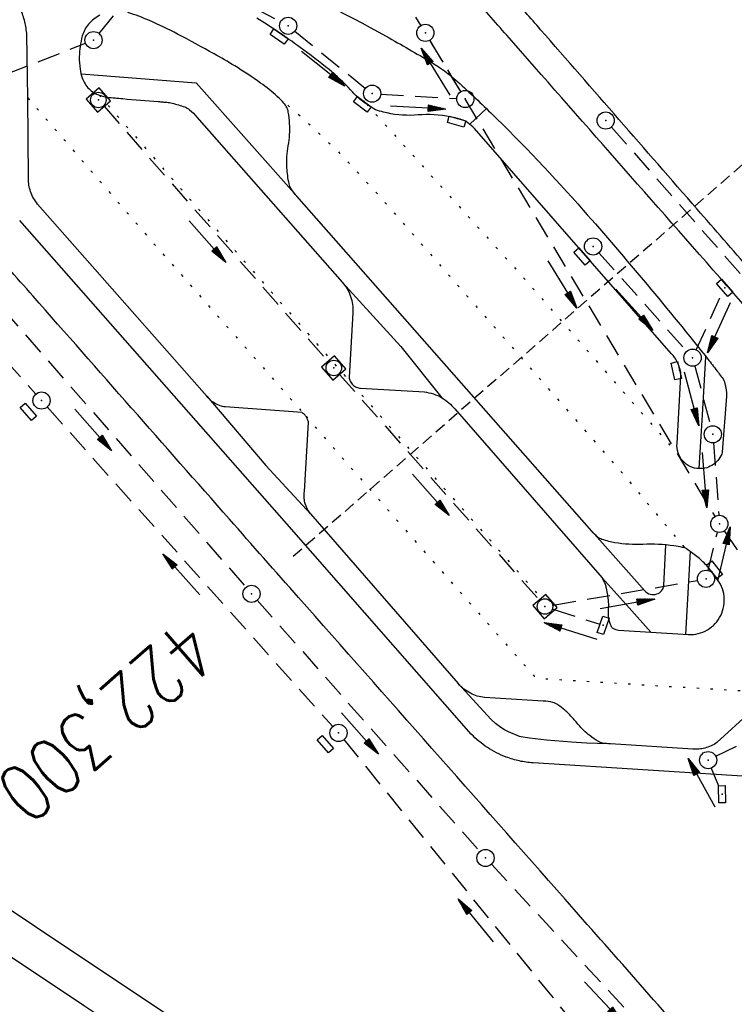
# Model space of a CAD drawing. Extents: x 450316 to 454644, y 428795 to 436505.
# Tile 184 of 256: x 451644 to 451707, y 434429 to 434515. Entities that reach past the tile are written whole.
import ezdxf

# ---------------------------------------------------------------- set-up
doc = ezdxf.new("R2010")
doc.units = 0
doc.header["$LTSCALE"] = 2
doc.header["$MEASUREMENT"] = 0
for name, pattern in [('ACHSE', [5.5, 4, -0.5, 0.5, -0.5]), ('AUSGEZOGEN', [0]), ('GESTRICH-X2', [1.5, 1, -0.5]), ('GESTRICHELT', [0.75, 0.5, -0.25]), ('PUNKTX2_STR', [0.6, 0.1, -0.5])]:
    doc.linetypes.add(name, pattern=pattern)
doc.layers.get('0').update_dxf_attribs({"linetype": 'CONTINUOUS'})
for name, color, linetype in [('ACHSETOP', 1, 'ACHSE'), ('FBR', 8, 'CONTINUOUS'), ('HEKTOM', 1, 'GESTRICHELT'), ('KANAL', 7, 'GESTRICH-X2'), ('NUTZUNG', 8, 'PUNKTX2_STR'), ('PFEIL', 7, 'CONTINUOUS'), ('SCHMUTZWASSER', 30, 'GESTRICH-X2'), ('SCHRIFT', 7, 'AUSGEZOGEN'), ('SCHSYMBOL', 7, 'CONTINUOUS')]:
    doc.layers.add(name, color=color, linetype=linetype)
doc.styles.add('ROMANS', font='romans.shx', dxfattribs={"width": 0.8})

# ---------------------------------------------------------------- blocks, each defined once
blk = doc.blocks.new('GST')
at = {"color": 0}
blk.add_circle((0, 0), 0.75, dxfattribs=at)
blk.add_point((0, 0), dxfattribs=at)
blk = doc.blocks.new('10')
blk.add_blockref('GST', (0, 0))
blk = doc.blocks.new('PFEIL2')
at = {"color": 0}
for p, q in [((0.88, 0.002), (-2.401, -0.012)), ((0.881, -0.271), (0.879, 0.276)), ((0.879, 0.276), (2.429, 0.009)), ((0.911, 0.27), (0.879, 0.265)), ((0.965, 0.261), (0.879, 0.246)), ((1.019, 0.252), (0.879, 0.228)), ((1.073, 0.242), (0.879, 0.209)), ((1.127, 0.233), (0.879, 0.191)), ((1.181, 0.224), (0.879, 0.172)), ((1.235, 0.214), (0.879, 0.154)), ((1.289, 0.205), (0.879, 0.135)), ((1.343, 0.196), (0.879, 0.117)), ((1.397, 0.187), (0.879, 0.098)), ((1.451, 0.177), (0.879, 0.08)), ((1.505, 0.168), (0.879, 0.061)), ((1.559, 0.159), (0.88, 0.043)), ((1.613, 0.149), (0.88, 0.024)), ((1.668, 0.14), (0.88, 0.006)), ((1.722, 0.131), (0.88, -0.013)), ((1.776, 0.121), (0.88, -0.031)), ((1.83, 0.112), (0.88, -0.05)), ((1.884, 0.103), (0.88, -0.068)), ((1.938, 0.094), (0.88, -0.087)), ((1.992, 0.084), (0.88, -0.105)), ((2.046, 0.075), (0.88, -0.124)), ((2.1, 0.066), (0.88, -0.142)), ((2.154, 0.056), (0.88, -0.161)), ((2.208, 0.047), (0.88, -0.179)), ((2.262, 0.038), (0.881, -0.198)), ((2.316, 0.029), (0.881, -0.216)), ((2.37, 0.019), (0.881, -0.235)), ((2.424, 0.01), (0.881, -0.253)), ((2.429, 0.009), (0.881, -0.271))]:
    blk.add_line(p, q, dxfattribs=at)
blk = doc.blocks.new('17')
blk.add_lwpolyline([(-0.755, -1.218), (0.748, -1.218), (0.748, -1.801), (-0.755, -1.801)], close=True)
blk.add_blockref('GST', (0, 0))
blk = doc.blocks.new('20')
blk.add_lwpolyline([(-0.754, -0.751), (0.754, -0.751), (0.754, 0.75), (-0.754, 0.75)], close=True)
blk.add_circle((0, 0), 0.676)
blk.add_point((0, 0))
blk = doc.blocks.new('30')
at = {"color": 0}
for p, q in [((-0.75, -0.29), (-0.75, 0.293)), ((-0.75, 0.293), (0.753, 0.293)), ((0.753, 0.293), (0.753, -0.29)), ((0.753, -0.29), (-0.75, -0.29))]:
    blk.add_line(p, q, dxfattribs=at)
blk.add_point((0, 0), dxfattribs=at)
blk = doc.blocks.new('30S')
at = {"color": 0}
for p, q in [((-0.751, -0.583), (-0.751, 0)), ((-0.751, 0), (0.751, 0)), ((0.751, 0), (0.751, -0.583)), ((0.751, -0.583), (-0.751, -0.583))]:
    blk.add_line(p, q, dxfattribs=at)
blk.add_point((0, 0), dxfattribs=at)

msp = doc.modelspace()

# ---------------------------------------------------------------- linework, layer by layer
at = {"layer": 'ACHSETOP', "flags": 128}
msp.add_lwpolyline([(451271.766, 435019.042, -0.000001), (451272.365, 435018.353, -0.000032), (451272.387, 435018.328), (451288.791, 434999.463, -0.000002), (451296.993, 434990.03, 0.000007), (451305.195, 434980.597, 0.000007), (451313.397, 434971.165, -0.000007), (451321.599, 434961.732, -0.000007), (451329.801, 434952.299, 0.000007), (451338.003, 434942.866, 0.000007), (451346.205, 434933.433, -0.000007), (451354.407, 434924.001, -0.000007), (451362.609, 434914.568, 0.000011), (451370.811, 434905.135, 0.000001), (451379.013, 434895.702, 0.000001), (451387.215, 434886.27), (451403.62, 434867.404), (451420.024, 434848.539), (451436.428, 434829.674, -0.000013), (451444.63, 434820.241, 0.000007), (451452.832, 434810.808, 0.000007), (451461.034, 434801.376, -0.000007), (451469.236, 434791.943, -0.000007), (451477.438, 434782.51, 0.000007), (451485.64, 434773.077, 0.000007), (451493.842, 434763.645, -0.000007), (451502.044, 434754.212, -0.000007), (451510.246, 434744.779, 0.000007), (451518.448, 434735.346, 0.000007), (451526.65, 434725.914, -0.000007), (451534.852, 434716.481, -0.000007), (451543.054, 434707.048, 0.000011), (451551.256, 434697.615, 0.000001), (451559.458, 434688.182, 0.000001), (451567.66, 434678.75), (451584.065, 434659.884, -0.000001), (451592.267, 434650.452, -0.000001), (451600.469, 434641.019, -0.000011), (451608.671, 434631.586, 0.000013), (451616.873, 434622.153), (451633.277, 434603.288), (451649.681, 434584.423, -0.000013), (451657.883, 434574.99, 0.000007), (451666.085, 434565.557, 0.000007), (451674.287, 434556.124, -0.000007), (451682.489, 434546.692, -0.000007), (451690.691, 434537.259, 0.000006), (451698.893, 434527.826), (451715.297, 434508.961, -0.000015), (451721.01, 434502.39, 0.000008), (451726.723, 434495.82, 0.000958), (451727.518, 434494.909, 0.000181), (451731.723, 434490.114, 0.003894), (451738.179, 434482.871, 0.00247), (451748.503, 434471.583, 0.003793), (451756.233, 434463.34, 0.003129), (451765.742, 434453.478, 0.00313), (451774.532, 434444.586, 0.003132), (451783.429, 434435.81, 0.003134), (451792.435, 434427.146, 0.003132), (451801.553, 434418.591, 0.003131), (451810.774, 434410.155, 0.00313), (451820.102, 434401.832, 0.003133), (451829.541, 434393.621, 0.003138), (451839.066, 434385.542, 0.003131), (451848.69, 434377.585, 0.003125), (451858.432, 434369.733, 0.003124), (451868.271, 434362.004, 0.00313), (451878.187, 434354.413, 0.003138), (451888.199, 434346.945, 0.003133), (451898.32, 434339.593, 0.003131), (451908.525, 434332.373, 0.003131), (451918.818, 434325.282, 0.003132), (451929.206, 434318.316, 0.003136), (451939.668, 434311.489, 0.00313), (451950.209, 434304.797, 0.003123), (451960.857, 434298.223, 0.003128), (451971.589, 434291.781, 0.003137), (451982.371, 434285.491, 0.003139), (451993.235, 434279.335, 0.003133), (452004.198, 434273.303, 0.003123), (452015.227, 434267.413, 0.003125), (452026.323, 434261.665, 0.003132), (452037.503, 434256.05, 0.003138), (452048.733, 434250.584, 0.003134), (452060.02, 434245.265, 0.003122), (452071.413, 434240.069, 0.003127), (452083.62, 434234.685, 0.003578), (452094.349, 434230.124, 0.002702), (452108.409, 434224.354, 0.004189), (452117.528, 434220.758, 0.00053), (452126.341, 434217.378, 0.001569), (452129.323, 434216.249, 0.000008), (452135.115, 434214.077, -0.000025), (452140.907, 434211.904), (452164.314, 434203.123, 0.000006), (452176.018, 434198.733, -0.000007), (452187.722, 434194.343), (452211.129, 434185.563), (452234.536, 434176.783, -0.000012), (452246.24, 434172.393, 0.000007), (452257.944, 434168.002, 0.000002), (452265.746, 434165.075, 0.000001), (452281.351, 434159.222, 0.000005), (452293.055, 434154.832, -0.000007), (452304.759, 434150.442, -0.000019), (452316.463, 434146.052, 0.000015), (452328.166, 434141.661, 0.000002), (452338.097, 434137.936, 0.000001), (452351.573, 434132.881, 0.000004), (452363.277, 434128.491, -0.000006), (452374.981, 434124.101, -0.00002), (452386.684, 434119.71, 0.00002), (452398.388, 434115.32, 0.000006), (452410.092, 434110.93, -0.000004), (452421.796, 434106.54, -0.000001), (452435.272, 434101.485, -0.000002), (452445.203, 434097.76, -0.000015), (452456.906, 434093.369, 0.000019), (452468.61, 434088.979, 0.000007), (452480.314, 434084.589, -0.000006), (452492.018, 434080.199, -0.000002), (452503.721, 434075.809, 0.000002), (452515.425, 434071.419, 0.000006), (452527.129, 434067.029, -0.000007), (452538.833, 434062.639, -0.000019), (452550.536, 434058.248, 0.000015), (452562.24, 434053.858, 0.000002), (452572.171, 434050.133, 0.000001), (452585.647, 434045.078, 0.000004), (452597.351, 434040.688, -0.000006), (452609.055, 434036.298, -0.00002), (452620.758, 434031.907, 0.00002), (452632.462, 434027.517, 0.000006), (452644.166, 434023.127, -0.000004), (452655.87, 434018.737, -0.000001), (452669.346, 434013.682, -0.000002), (452679.277, 434009.957, -0.000015), (452690.981, 434005.567, 0.000014), (452702.684, 434001.176, 0.000011), (452714.388, 433996.786, -0.000001), (452726.092, 433992.396, -0.000007), (452735.031, 433989.043, -0.000005), (452748.181, 433984.11, -0.000156), (452748.221, 433984.095, -0.000005), (452749.498, 433983.615, -0.004183), (452758.692, 433980.071, -0.002721), (452772.748, 433974.429, -0.005081), (452782.771, 433970.223, -0.003908), (452795.7, 433964.522, -0.003912), (452807.05, 433959.304, -0.003907), (452818.331, 433953.902, -0.003903), (452829.522, 433948.327, -0.003904), (452840.62, 433942.58, -0.003907), (452851.631, 433936.658, -0.003909), (452862.543, 433930.568, -0.003906), (452873.352, 433924.312, -0.003899), (452884.081, 433917.876, -0.003907), (452894.713, 433911.271, -0.003917), (452905.212, 433904.518, -0.003914), (452915.606, 433897.601, -0.003904), (452925.914, 433890.505, -0.003895), (452936.108, 433883.251, -0.003902), (452946.169, 433875.853, -0.003909), (452956.117, 433868.296, -0.003904), (452965.957, 433860.575, -0.003908), (452975.671, 433852.704, -0.00391), (452985.257, 433844.687, -0.003909), (452994.717, 433836.52, -0.003908), (453004.051, 433828.203, -0.003902), (453013.251, 433819.744, -0.003901), (453022.321, 433811.14, -0.003907), (453031.261, 433802.39, -0.003913), (453040.05, 433793.514, -0.003909), (453048.995, 433784.194, -0.00418), (453057.218, 433775.343, -0.003621), (453064.799, 433766.924, -0.003001), (453073.811, 433756.645, -0.003775), (453082.931, 433745.954, -0.004894), (453089.822, 433737.587, -0.004962), (453096.584, 433729.038, -0.003805), (453105.204, 433717.738, -0.003005), (453113.364, 433706.734, -0.003643), (453119.973, 433697.569, -0.004174), (453127.227, 433687.17, -0.004295), (453134.105, 433676.947, -0.003507), (453140.018, 433667.855, -0.002688), (453147.586, 433655.895, -0.003695), (453155.363, 433643.251, -0.00538), (453160.547, 433634.47, -0.005332), (453165.53, 433625.601, -0.003667), (453172.541, 433612.577, -0.002679), (453179.095, 433600.023, -0.003501), (453183.992, 433590.355, -0.004313), (453189.196, 433579.668, -0.003909), (453194.743, 433567.786, -0.003909), (453199.853, 433556.378, -0.003909), (453204.783, 433544.892, -0.003903), (453209.809, 433532.66, -0.004384), (453214.103, 433521.695, -0.003423), (453219.661, 433506.825, -0.005955), (453222.694, 433498.219, -0.000145), (453225.568, 433489.736, -0.000252), (453227.219, 433484.852, -0.000085), (453230.064, 433476.416, -0.000405), (453230.656, 433474.653, -0.003646), (453233.571, 433465.744, 0.00217), (453238.424, 433450.758, 0.000006), (453242.327, 433438.883, -0.000007), (453246.23, 433427.008, -0.000012), (453250.132, 433415.133, 0.000009), (453254.035, 433403.258, 0.003001), (453258.01, 433391.404, -0.003002), (453261.985, 433379.55, -0.003008), (453265.815, 433367.653, 0.003009), (453269.646, 433355.757, 0.00001), (453273.549, 433343.882, -0.000019), (453277.452, 433332.007), (453285.257, 433308.257, 0.000005), (453289.16, 433296.382, -0.000004), (453293.063, 433284.507, -0.000001), (453297.412, 433271.275, -0.000001), (453300.869, 433260.756, -0.00001), (453304.771, 433248.881, 0.000008), (453308.674, 433237.006, 0.000011), (453312.577, 433225.131, -0.000004), (453316.48, 433213.256, -0.000007), (453317.957, 433208.761, -0.000002), (453324.285, 433189.506, -0.00006), (453324.748, 433188.095, 0.000004), (453325.212, 433186.684, 0.001409), (453327.806, 433178.862, 0.000842), (453332.205, 433165.794, 0.002106), (453335.59, 433155.932, 0.001506), (453340.42, 433142.182, 0.001603), (453344.587, 433130.552, 0.001566), (453348.928, 433118.674, 0.00157), (453353.282, 433106.987, 0.001563), (453357.73, 433095.275, 0.001555), (453362.245, 433083.606, 0.001558), (453366.823, 433071.988, 0.001562), (453371.477, 433060.391, 0.001561), (453376.206, 433048.816, 0.001565), (453381.007, 433037.273, 0.001565), (453385.878, 433025.763, 0.001563), (453390.82, 433014.287, 0.001561), (453395.838, 433002.832, 0.001559), (453400.927, 432991.41, 0.00156), (453406.083, 432980.028, 0.001563), (453411.315, 432968.669, 0.001565), (453416.612, 432957.354, 0.001562), (453421.976, 432946.082, 0.001558), (453427.424, 432934.813, 0.001559), (453432.943, 432923.577, 0.001564), (453438.516, 432912.409, 0.001566), (453444.163, 432901.268, 0.001564), (453449.888, 432890.145, 0.001558), (453455.356, 432879.682, 0.001394), (453461.537, 432868.025, 0.001724), (453468.567, 432854.963, 0.002516), (453473.461, 432846.052, 0.001346), (453478.156, 432837.657, 0.000835), (453485.787, 432824.152, 0.000825), (453493.393, 432810.794, 0.001335), (453498.128, 432802.562, 0.002522), (453503.255, 432793.804, 0.001723), (453510.868, 432781.051, 0.001395), (453517.698, 432769.769, 0.001557), (453523.875, 432759.701, 0.001564), (453531.451, 432747.524, 0.002105), (453537.147, 432738.516, 0.001027), (453545.205, 432725.948, 0.001523), (453550.684, 432717.498, 0.000001), (453550.839, 432717.261, 0.000124), (453550.84, 432717.259, 0.000024), (453557.597, 432706.912, -0.000007), (453564.355, 432696.566, -0.000001), (453571.19, 432686.101, 0.000005), (453578.025, 432675.635, 0.000012), (453584.861, 432665.17, -0.000012), (453591.696, 432654.704, -0.000004), (453598.531, 432644.238, 0.000004), (453605.366, 432633.773, 0.000001), (453612.202, 432623.307, -0.000001), (453619.037, 432612.841, -0.000004), (453625.872, 432602.376, 0.000003), (453632.707, 432591.91), (453646.378, 432570.979, -0.000014), (453650.935, 432564.001, -0.000007), (453660.048, 432550.047, -0.002465), (453666.815, 432539.572, 0.002471), (453673.568, 432529.119, 0.002497), (453680.467, 432518.67, -0.002488), (453687.389, 432508.185, -0.000003), (453694.224, 432497.72, 0.000006), (453701.059, 432487.254), (453714.73, 432466.322, -0.000006), (453721.565, 432455.856, 0.000006), (453728.4, 432445.391, 0.000183), (453728.474, 432445.277, -0.000027), (453728.969, 432444.521, -0.003905), (453733.992, 432436.709, -0.002472), (453741.768, 432424.267, -0.005163), (453747.303, 432415.103, -0.003867), (453754.471, 432402.736, -0.003958), (453760.534, 432391.888, -0.003913), (453766.494, 432380.818, -0.003903), (453772.248, 432369.72, -0.003904), (453777.826, 432358.535, -0.003901), (453783.485, 432346.731, -0.004288), (453788.457, 432335.909, -0.003523), (453794.251, 432322.76, -0.004762), (453798.376, 432312.962, -0.001651), (453802.105, 432303.777, -0.002689), (453804.345, 432298.119, -0.001542), (453805.535, 432295.038, -0.000893), (453807.562, 432289.711, -0.005639), (453811.068, 432280.125, -0.003891), (453815.882, 432266.138, -0.00573), (453819.492, 432254.955, -0.005082), (453823.289, 432242.262, -0.004537), (453827.3, 432227.849, -0.006762), (453829.772, 432218.119, -0.001828), (453832.339, 432207.234, -0.002855), (453833.917, 432200.252, -0.000688), (453834.588, 432197.184, -0.000614), (453835.33, 432193.746, -0.005087), (453837.353, 432183.825, -0.003463), (453840.076, 432169.201, -0.004355), (453841.882, 432158.581, -0.003298), (453844.052, 432144.521, -0.003873), (453845.959, 432130.87, -0.004703), (453847.336, 432119.601, -0.004431), (453848.679, 432106.664, -0.004859), (453849.683, 432094.847, -0.001971), (453850.759, 432079.747, -0.003754), (453851.233, 432071.814, -0.000235), (453851.272, 432071.058, -0.000154), (453851.331, 432069.903, -0.005004), (453851.76, 432059.357, -0.003657), (453852.096, 432044.916, -0.006284), (453852.131, 432034.652, -0.00442), (453851.869, 432020.065, -0.004496), (453851.355, 432005.74, -0.005961), (453850.742, 431994.946, -0.004032), (453849.635, 431980.541, -0.005521), (453848.625, 431970.038, -0.000545), (453848.175, 431965.885, -0.00099), (453847.92, 431963.599, -0.002817), (453847.082, 431956.57, -0.001743), (453845.624, 431945.22, -0.004295), (453844.128, 431934.589, -0.003233), (453841.927, 431920.496, -0.003719), (453839.898, 431908.592, -0.003474), (453837.544, 431895.884, -0.003471), (453834.928, 431882.783, -0.003984), (453832.479, 431871.403, -0.002961), (453829.251, 431857.357, -0.00403), (453826.736, 431847.072, -0.001132), (453824.957, 431840.111, -0.001603), (453823.675, 431835.205, -0.002375), (453822.368, 431830.363, -0.001541), (453820.296, 431822.917, -0.005811), (453817.744, 431814.242, -0.003321), (453813.002, 431799.15, -0.004369), (453808.955, 431786.926, -0.004589), (453804.893, 431775.36, -0.004977), (453800.134, 431762.595, -0.00596), (453795.928, 431752.024, -0.002426), (453790.614, 431739.296, -0.004094), (453787.367, 431731.794, -0.000338), (453786.71, 431730.312, -0.000388), (453786.136, 431729.023, -0.004625), (453782.634, 431721.365, -0.002368), (453775.588, 431706.507, -0.004069), (453770.201, 431695.516, -0.003863), (453764.344, 431684.031, -0.004659), (453758.242, 431672.552, -0.005048), (453752.404, 431662.068, -0.002758), (453744.856, 431648.996, -0.004203), (453739.784, 431640.488, -0.000453), (453738.552, 431638.464, -0.00049), (453737.409, 431636.595, -0.004121), (453733.364, 431630.114, -0.00246), (453726.445, 431619.347, -0.006277), (453720.589, 431610.574, -0.004581), (453712.305, 431598.731, -0.005038), (453704.604, 431588.16, -0.005528), (453697.383, 431578.675, -0.004083), (453688.218, 431567.105, -0.005886), (453681.701, 431559.207, -0.001219), (453676.737, 431553.362, -0.002238), (453674.011, 431550.197, -0.001962), (453670.562, 431546.26, -0.001297), (453665.305, 431540.337, -0.004313), (453658.171, 431532.478, -0.003182), (453648.342, 431521.973, -0.004167), (453639.222, 431512.508, -0.00462), (453630.847, 431504.116, -0.002727), (453619.912, 431493.477, -0.004271), (453612.835, 431486.781, -0.000068), (453609.879, 431484.033, -0.000648), (453609.571, 431483.747, -0.000003), (453600.643, 431475.492, -0.000005), (453594.487, 431469.799), (453576.132, 431452.827), (453557.776, 431435.854), (453539.42, 431418.881), (453521.065, 431401.909, 0.000001), (453511.887, 431393.422, 0.000001), (453502.709, 431384.936, 0.000013), (453493.531, 431376.449, -0.000013), (453484.354, 431367.963, 0), (453475.176, 431359.477, 0), (453465.998, 431350.99), (453447.643, 431334.018, 0.000001), (453438.465, 431325.531, 0.000001), (453429.287, 431317.045, 0.000013), (453420.11, 431308.558, -0.000007), (453410.932, 431300.072, -0.000004), (453403.532, 431293.229, -0.000002), (453392.576, 431283.099, -0.00001), (453383.398, 431274.613, 0.000015), (453374.22, 431266.127, 0.000014), (453365.042, 431257.64, -0.000013), (453355.865, 431249.154, 0), (453343.628, 431237.839, -0.000001), (453337.509, 431232.181), (453319.154, 431215.209, 0.000001), (453309.976, 431206.722, 0.000001), (453300.798, 431198.236, 0.000013), (453291.621, 431189.749, -0.000013), (453282.443, 431181.263, -0.000001), (453273.265, 431172.777, -0.000001), (453264.087, 431164.29), (453245.732, 431147.318), (453227.376, 431130.345), (453209.02, 431113.372, 0.000014), (453199.843, 431104.885, -0.000009), (453190.665, 431096.399, -0.000019), (453181.487, 431087.913, 0.000019), (453172.309, 431079.427, 0.000009), (453163.132, 431070.941, -0.000008), (453153.954, 431062.454), (453135.598, 431045.481, 0.000009), (453134.861, 431044.799, 0.000002), (453130.417, 431040.69, 0.002804), (453126.112, 431036.664, 0.001372), (453117.381, 431028.361, 0.005333), (453110.158, 431021.305, 0.003613), (453099.686, 431010.703, 0.004216), (453091.364, 431002.01, 0.003913), (453082.552, 430992.499, 0.00391), (453074.199, 430983.197, 0.003911), (453065.996, 430973.768, 0.003912), (453057.937, 430964.207, 0.003915), (453050.034, 430954.528, 0.00391), (453042.286, 430944.729, 0.003905), (453034.682, 430934.798, 0.003908), (453027.235, 430924.75, 0.003912), (453019.954, 430914.598, 0.003918), (453012.829, 430904.328, 0.003918), (453005.866, 430893.947, 0.003907), (452999.072, 430883.467, 0.0039), (452992.431, 430872.865, 0.003908), (452985.952, 430862.152, 0.00392), (452979.661, 430851.374, 0.00392), (452973.542, 430840.502, 0.003904), (452967.571, 430829.493, 0.003903), (452961.774, 430818.394, 0.003916), (452956.17, 430807.245, 0.00392), (452950.739, 430796.004, 0.00391), (452945.472, 430784.651, 0.003904), (452940.385, 430773.223, 0.00391), (452935.485, 430761.733, 0.003913), (452930.764, 430750.166, 0.003909), (452926.22, 430738.514, 0.003913), (452921.858, 430726.792, 0.003918), (452917.686, 430715.017, 0.003913), (452913.698, 430703.178, 0.003909), (452909.892, 430691.264, 0.003904), (452906.273, 430679.293, 0.003908), (452902.844, 430667.279, 0.003914), (452899.604, 430655.212, 0.003911), (452896.55, 430643.086, 0.003914), (452893.686, 430630.913, 0.003917), (452891.016, 430618.707, 0.003911), (452890.732, 430617.306, 0.000237), (452886.248, 430594.167, 0.007575), (452884.76, 430585.792, 0.003906), (452882.249, 430569.49)], format="xyb", dxfattribs=at)
at = {"layer": 'FBR', "flags": 128}
for points in [[(450931.016, 435664.254, 0), (450939.285, 435645.95, 0.000057)], [(451603.01, 434662.96, 0.000001), (451617.472, 434646.366, 0.000004), (451625.68, 434636.948, -0.000005), (451633.887, 434627.531, -0.001388)], [(451676.637, 434578.302, 0.000293), (451682.896, 434571.1, 0.000386), (451691.187, 434561.586, -0.000516), (451699.478, 434552.072, -0.000007), (451702.592, 434548.491, -0.000002), (451714.328, 434534.995, -0.000013), (451719.617, 434528.912, 0.000006), (451731.034, 434515.782, 0.001158), (451739.241, 434506.388, 0.001021), (451748.595, 434495.774, 0.005189), (451753.965, 434489.831, 0.002363), (451765.954, 434476.96, 0.003767), (451777.926, 434464.419, 0.004725), (451787.639, 434454.584, 0.00341), (451796.413, 434445.984, 0.003395), (451805.342, 434437.468, 0.002203), (451814.08, 434429.319, 0.002471), (451821.936, 434422.128, 0.003279)], [(451770.491, 434426.07, -0.003012), (451762.872, 434433.596, -0.002525), (451753.883, 434442.675, -0.003837), (451743.672, 434453.254, -0.004782), (451735.628, 434461.88, -0.002353), (451725.908, 434472.606, -0.003159), (451718.758, 434480.674, -0.000124), (451708.108, 434492.851, -0.000283), (451703.451, 434498.184, -0.000021), (451689.801, 434513.836, -0.000106), (451687.129, 434516.901, -0.000119), (451678.908, 434526.341, -0.000118), (451670.586, 434535.906, -0.000489), (451660.859, 434547.114, 0.000604), (451652.969, 434556.2, 0.00012), (451645.215, 434565.104, -0.000133), (451637.46, 434574.009, -0.000002), (451625.436, 434587.823, -0.000008), (451622.011, 434591.759, -0.000011), (451615.343, 434599.421, 0.000012), (451608.675, 434607.083, 0.000049)], [(451606.076, 434610.069, 0.000009), (451592.722, 434625.406, 0.000162)], [(451660.689, 434481.865), (451645.914, 434498.634, -0.047633), (451645.551, 434499.156, -0.047633), (451645.294, 434499.737, -0.042406), (451645.161, 434500.287, -0.042406), (451645.123, 434500.852), (451645.073, 434507.885), (451644.975, 434513.393, 0.041316), (451644.794, 434514.531, 0.041316), (451644.429, 434515.624, 0.029608), (451644.059, 434516.363, 0.029608)], [(451694.255, 434470.108), (451698.88, 434464.906, 0.151178), (451699.363, 434464.604, 0.151178), (451699.933, 434464.627, 0.131137), (451700.343, 434464.909, 0.131137), (451700.558, 434465.357), (451700.73, 434468.908)]]:
    msp.add_lwpolyline(points, format="xyb", dxfattribs=at)
at = {"layer": 'FBR'}
for points in [[(451586.278, 434627.86, -0.000002), (451573.149, 434642.871, -0.000008)], [(451457.062, 434776.741, -0.000006), (451441.04, 434795.521, -0.00345)], [(451565.712, 434651.375, -0.000004), (451554.103, 434664.65, -0.000055)], [(451537.129, 434684.072, -0.00001), (451522.503, 434700.841, -0.000038)], [(451682.333, 434411.198), (451651.881, 434431.503), (451621.321, 434451.879), (451596.872, 434470.504), (451572.415, 434489.135, -0.048524), (451568.901, 434492.396, -0.052248), (451566.364, 434495.939, -0.011539), (451564.775, 434498.889, -0.010375), (451563.139, 434502.275, -0.004775), (451560.681, 434507.782, -0.030597), (451560.496, 434508.289), (451557.105, 434519.738), (451553.986, 434530.269, -0.052429), (451553.291, 434534.023, -0.021856), (451552.925, 434544.55, -0.037742), (451553.692, 434553.61, 0.037484), (451554.555, 434563.746, 0.017267), (451554.245, 434576.42, 0.027175), (451553.308, 434584.643, 0.008534), (451552.238, 434590.368, 0.012272), (451551.31, 434594.398, 0.011446), (451550.332, 434597.879, 0.007026), (451548.579, 434603.337, 0.02096), (451544.602, 434613.691, 0.021822)], [(451680.46, 434408.39), (451650.008, 434428.694), (451619.36, 434449.13), (451594.827, 434467.819), (451570.37, 434486.45, -0.048524), (451566.377, 434490.155, -0.052248), (451563.43, 434494.27, -0.011539), (451561.767, 434497.358, -0.010375), (451560.07, 434500.87, -0.004775), (451557.586, 434506.435, -0.030597), (451557.26, 434507.33), (451553.869, 434518.779), (451550.75, 434529.31, -0.052429), (451549.926, 434533.758, -0.021856), (451549.55, 434544.58, -0.037742), (451550.36, 434554.147, 0.037484), (451551.18, 434563.78, 0.017267), (451550.875, 434576.22, 0.027175), (451549.98, 434584.08, 0.008534), (451548.931, 434589.691, 0.012272), (451548.04, 434593.56, 0.011446), (451547.104, 434596.892, 0.007026), (451545.38, 434602.26, 0.02096), (451541.504, 434612.35, 0.021822)], [(451765.691, 434427.982, -0.002411), (451758.772, 434434.794, -0.001964), (451750.353, 434443.23, -0.004871), (451737.792, 434456.165, -0.007096), (451729.384, 434465.248, -0.001555), (451718.86, 434477.02, -0.00127), (451706.056, 434491.505, -0.000027), (451686.846, 434513.352, -0.000164), (451683.732, 434516.896, -0.000081), (451673.036, 434529.081, 0.000191), (451668.486, 434534.263, 0.000146), (451663.49, 434539.944, 0.000064), (451652.126, 434552.857, 0.000307), (451642.897, 434563.328, -0.000432), (451636.347, 434570.763, -0.000524)], [(451620.415, 434519.123, -0.000042), (451608.955, 434532.157)], [(451704.278, 434423.972, 0.001097), (451691.94, 434438, 0.000114), (451668.672, 434464.328, -0.000439), (451662.648, 434471.154, -0.000028), (451645.52, 434490.596, -0.000108), (451641.062, 434495.659)], [(451664.617, 434518.773, -0.037217), (451676.335, 434513.259, -0.004065), (451680.253, 434511.004, -0.018934), (451681.071, 434510.481, -0.030046), (451682.373, 434509.457, -0.011822), (451685.452, 434506.589, -0.018751), (451693.518, 434498.097, -0.012857), (451704.473, 434484.996, -0.00286), (451705.302, 434483.938, -0.006911), (451705.637, 434483.494, -0.099321), (451705.873, 434482.984, -0.049464), (451706.026, 434481.874), (451705.647, 434476.991, -0.165664), (451704.887, 434475.931, -0.165664), (451703.639, 434475.556, -0.205156), (451702.2, 434476.235, -0.205156), (451701.698, 434477.746), (451702.04, 434483.654, 0.048431), (451701.962, 434484.216, 0.048431), (451701.778, 434484.753, 0.04453), (451701.52, 434485.207, 0.04453), (451701.186, 434485.608), (451684.017, 434505.228, 0.04671), (451683.453, 434505.726, 0.07758), (451683.049, 434505.934, 0.014769), (451682.493, 434506.1, 0.014557), (451681.92, 434506.236, 0.07236), (451679.112, 434506.401, -0.075206), (451676.411, 434506.575, -0.008321), (451675.754, 434506.73, -0.028292), (451675.565, 434506.789, -0.041187), (451675.233, 434506.947, -0.021038), (451674.627, 434507.333, -0.057984), (451673.219, 434508.582, 0.042236), (451671.344, 434510.353, 0.008751), (451668.82, 434512.292, 0.011587), (451666.855, 434513.678, 0.009702), (451665.054, 434514.837, 0.007916)], [(451668.529, 434499.315, -0.049682), (451668.032, 434499.965, -0.086278), (451667.855, 434500.404, -0.018393), (451667.731, 434501.115, -0.019219), (451667.663, 434501.803, -0.061028), (451667.783, 434503.722, 0.060994), (451667.903, 434505.643, 0.029094), (451667.784, 434506.65, 0.070209), (451667.653, 434507.051, 0.063108), (451667.408, 434507.423, 0.03361), (451666.824, 434508.019, 0.026639), (451665.367, 434509.185, 0.018398), (451663.114, 434510.677, 0.00979), (451661.318, 434511.726, 0.00561), (451658.128, 434513.459, 0.019826), (451655.68, 434514.632, 0.026825), (451653.797, 434515.327, 0.098887)], [(451651.345, 434515.095, 0.099841), (451650.36, 434514.319, 0.108212), (451649.816, 434513.295, 0.032347), (451649.624, 434512.385, 0.032777), (451649.552, 434511.47, 0.037109), (451649.618, 434510.4, 0.050947), (451649.802, 434509.64, 0.110531), (451650.407, 434508.674, 0.122028), (451651.29, 434508.135, 0.011611), (451651.836, 434507.977, 0.040697), (451651.996, 434507.948, 0.002797), (451653.346, 434507.825, 0.00122), (451656.442, 434507.569, 0.000458), (451656.845, 434507.537, -0.000525), (451657.197, 434507.509, -0.044612), (451657.665, 434507.429, -0.018727), (451658.746, 434507.099, -0.09237), (451659.178, 434506.853, -0.051191), (451659.797, 434506.21), (451672.493, 434491.819)], [(451730.978, 434426.967), (451711.753, 434447.266), (451710.566, 434448.079), (451709.209, 434448.619), (451689.134, 434449.889, -0.036102), (451687.943, 434450.063, -0.036102), (451686.789, 434450.406, -0.055064), (451685.156, 434451.238, -0.055064), (451683.744, 434452.407), (451667.659, 434470.734), (451644.36, 434497.198)], [(451672.493, 434491.819, -0.05005), (451672.92, 434491.23, -0.05005), (451673.222, 434490.568, -0.049149), (451673.385, 434489.872, -0.049149), (451673.408, 434489.158), (451673.097, 434483.548, 0.09276), (451673.193, 434483.176, 0.09276), (451673.417, 434482.863, 0.089239), (451673.726, 434482.658, 0.089239), (451674.086, 434482.574), (451679.656, 434482.246, -0.051122), (451680.443, 434482.07, -0.051122), (451681.177, 434481.739, -0.04739), (451681.785, 434481.304, -0.04739), (451682.3, 434480.763), (451695.157, 434466.045)], [(451669.734, 434471.627, -0.063474), (451669.4, 434472.146, -0.063474), (451669.206, 434472.732, -0.042641), (451669.162, 434473.145, -0.042641), (451669.188, 434473.56), (451669.552, 434479.572, 0.058108), (451669.474, 434479.855, 0.058108), (451669.332, 434480.113, 0.04734), (451669.175, 434480.294, 0.04734), (451668.987, 434480.443), (451662.279, 434480.942, -0.047222), (451661.841, 434481.042, -0.047222), (451661.43, 434481.222, -0.051895), (451661.026, 434481.505, -0.051895), (451660.689, 434481.865, 0.051895)], [(451695.157, 434466.045, -0.026461), (451695.419, 434465.47, -0.04723), (451695.517, 434465.129, -0.006436), (451695.624, 434464.514, -0.01037), (451695.678, 434464.131, -0.045539), (451695.7, 434463.336, 0.044107), (451695.72, 434462.516, 0.053655), (451695.796, 434462.176, 0.045019), (451695.964, 434461.797, 0.14919), (451696.165, 434461.603, 0.092868), (451696.59, 434461.478), (451702.689, 434461.083, 0.145841), (451704.352, 434461.5, 0.145841), (451705.515, 434462.76, 0.145164), (451705.8, 434464.443, 0.145164), (451705.121, 434466.009, 0.036926), (451704.258, 434467.125, 0.045997), (451703.426, 434467.895, 0.009573), (451702.512, 434468.569, 0.073079), (451702.379, 434468.637, 0.03371), (451702.169, 434468.692, 0.009622), (451701.422, 434468.821, 0.051275), (451698.725, 434468.953, -0.056545), (451696.279, 434469.099, -0.020209), (451695.753, 434469.213, -0.017351), (451695.151, 434469.391, -0.088272), (451694.771, 434469.598, -0.052337), (451694.255, 434470.108)], [(451708.107, 434454.335), (451705.176, 434451.664, -0.043306), (451704.665, 434451.379, -0.043306), (451704.113, 434451.186, -0.038475), (451703.601, 434451.097, -0.038475), (451703.081, 434451.087), (451695.904, 434451.563, -0.046983), (451695.186, 434451.625, -0.092157), (451694.841, 434451.756, -0.025082), (451694.08, 434452.273, -0.033833), (451693.565, 434452.721, -0.027958), (451692.885, 434453.477, 0.029897), (451692.247, 434454.182, 0.021399), (451691.912, 434454.483, 0.012672), (451691.313, 434454.952, 0.096961), (451690.863, 434455.167, 0.057191), (451690.032, 434455.282), (451684.909, 434455.595, -0.045868), (451684.274, 434455.726, -0.045868), (451683.673, 434455.971, -0.048019), (451683.103, 434456.34, -0.048019), (451682.614, 434456.811, 0.048019)]]:
    msp.add_lwpolyline(points, format="xyb", dxfattribs=at)
at = {"layer": 'FBR', "flags": 128}
for points in [[(451649.701, 434509.976), (451659.753, 434509.189), (451668.529, 434499.315)], [(451685.073, 434506.957), (451683.61, 434505.606)], [(451672.493, 434491.819), (451677.593, 434486.216), (451681.177, 434481.739)], [(451703.639, 434475.556), (451703.93, 434480.257), (451704.216, 434485.32)], [(451660.689, 434481.865), (451665.826, 434475.834), (451669.734, 434471.627)], [(451702.845, 434468.33), (451702.447, 434461.099)], [(451695.157, 434466.045), (451697.512, 434463.43), (451699.404, 434461.296)]]:
    msp.add_lwpolyline(points, dxfattribs=at)
at = {"layer": 'FBR'}
for points in [[(451694.255, 434470.108), (451668.529, 434499.315)], [(451669.734, 434471.627), (451682.614, 434456.811)], [(451695.669, 434451.568), (451693.793, 434451.63), (451692.49, 434451.706), (451690.318, 434451.87), (451688.831, 434452.044), (451688.096, 434452.165), (451687.955, 434452.206), (451686.999, 434452.609), (451686.649, 434452.784), (451686.318, 434452.994), (451685.874, 434453.332), (451685.455, 434453.702), (451682.614, 434456.811)]]:
    msp.add_lwpolyline(points, dxfattribs=at)
at = {"layer": 'HEKTOM'}
msp.add_line((451715.313, 434508.969), (451667.889, 434467.608), dxfattribs=at)
at = {"layer": 'KANAL'}
for p, q in [((451651.281, 434513.5), (451666.938, 434532.844)), ((451667.813, 434532.781), (451679.344, 434514.188)), ((451654.25, 434521.438), (451667.094, 434514.531)), ((451668.344, 434513.719), (451674.531, 434508.719)), ((451640.367, 434508.869), (451650.094, 434512.656)), ((451675.844, 434508.219), (451682.469, 434507.844)), ((451651.719, 434507.156), (451671.25, 434484.906)), ((451695.969, 434505.344), (451729.938, 434466.75)), ((451627.156, 434503), (451645.75, 434482.063)), ((451694.875, 434494.375), (451702.563, 434485.781)), ((451703.375, 434485.906), (451705.531, 434490.656)), ((451703.25, 434484.5), (451704.625, 434479.281)), ((451672.25, 434483.781), (451689.688, 434464.094)), ((451646.75, 434480.938), (451671.656, 434453.063)), ((451704.875, 434477.813), (451705.344, 434471.5)), ((451704.406, 434466.688), (451705.219, 434470)), ((451705.813, 434470.125), (451725.406, 434441.438)), ((451690.906, 434463.656), (451703.5, 434465.813)), ((451690.875, 434463.313), (451694.977, 434461.98)), ((451705.094, 434450.469), (451712.156, 434453.906)), ((451672.625, 434451.938), (451697.156, 434421.656)), ((451704.688, 434449.438), (451705.319, 434447.905))]:
    msp.add_line(p, q, dxfattribs=at)
for points in [[(451682.844, 434508.438), (451680.125, 434512.906)], [(451680.125, 434512.906), (451705, 434471.375)]]:
    msp.add_lwpolyline(points, dxfattribs=at)
at = {"layer": 'NUTZUNG', "flags": 128}
for points in [[(451645.073, 434507.885), (451655.956, 434495.296), (451669.332, 434480.113)], [(451651.29, 434508.135), (451661.451, 434496.478), (451673.417, 434482.863)], [(451666.824, 434508.019), (451669.095, 434506.092), (451672.065, 434503.279), (451675.244, 434499.882), (451696.779, 434475.344), (451702.379, 434468.637)], [(451674.627, 434507.333), (451688.244, 434492.282), (451701.836, 434476.738)], [(451673.417, 434482.863), (451680.542, 434474.792), (451689.956, 434464.162)], [(451669.332, 434480.113), (451680.026, 434467.897), (451689.234, 434457.469), (451689.655, 434457.27), (451699.629, 434456.654), (451711.01, 434455.98)]]:
    msp.add_lwpolyline(points, dxfattribs=at)
at = {"layer": 'SCHMUTZWASSER'}
for p, q in [((451638.938, 434494), (451664.094, 434465.219)), ((451665.063, 434464.094), (451684.5, 434442.156)), ((451685.5, 434441.063), (451706.5, 434418.406))]:
    msp.add_line(p, q, dxfattribs=at)

# ---------------------------------------------------------------- block references
at = {"layer": 'PFEIL'}
for p, rotation in [((451670.809, 434510.441), 321.1047), ((451680.631, 434510.162), 121.1637), ((451679.109, 434507.032), 356.7459999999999), ((451660.733, 434495.366), 311.3058), ((451691.71, 434491.637), 300.9181), ((451697.969, 434489.417), 311.8207), ((451705.362, 434487.86), 245.3162), ((451702.969, 434481.638), 284.7946), ((451650.757, 434478.948), 311.1307), ((451704.107, 434474.574), 274.1872), ((451680.215, 434473.274), 311.5193), ((451705.779, 434468.11), 76.3275), ((451658.467, 434466.336), 131.7948), ((451697.369, 434463.757), 9.768200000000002), ((451692.407, 434461.402), 162.1081), ((451674.034, 434452.459), 311.5358), ((451703.839, 434448.152), 118.7332923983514), ((451684.127, 434436.162), 129.0152), ((451695.261, 434429.054), 312.842)]:
    msp.add_blockref('PFEIL2', p, dxfattribs=dict(at, rotation=rotation))
at = {"layer": 'SCHSYMBOL'}
for name, p, rotation in [('10', (451667.77, 434514.177), 311.008), ('10', (451679.745, 434513.56), 311.008), ('10', (451650.796, 434512.928), 311.008), ('30S', (451667.151, 434513.478), 325.0283296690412), ('10', (451675.103, 434508.261), 311.008), ('20', (451651.216, 434507.712), 311.008), ('10', (451683.229, 434507.799), 311.008), ('30S', (451674.417, 434507.564), 322.4993344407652), ('10', (451695.475, 434505.913), 311.008), ('30S', (451682.544, 434506.092), 343.9585027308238), ('10', (451694.374, 434494.934), 311.008), ('30S', (451693.634, 434494.246), 310.9925405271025), ('30', (451705.853, 434491.323), 311.008), ('10', (451703.054, 434485.233), 311.008), ('20', (451671.753, 434484.34), 311.008), ('30S', (451701.911, 434484.156), 282.7795486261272), ('17', (451646.258, 434481.494), 311.008), ('10', (451704.818, 434478.554), 311.008), ('10', (451705.39, 434470.741), 311.2819), ('30S', (451704.728, 434466.56), 128.1858006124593), ('10', (451704.225, 434465.952), 311.4386), ('10', (451664.579, 434464.641), 311.008), ('20', (451690.174, 434463.533), 311.0288), ('30', (451695.254, 434461.893), 251.4144279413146), ('17', (451672.168, 434452.51), 311.008), ('10', (451704.407, 434450.14), 312.0952), ('30', (451705.621, 434447.157), 90.87612157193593), ('10', (451684.987, 434441.603), 311.7356)]:
    msp.add_blockref(name, p, dxfattribs=dict(at, rotation=rotation))

# ---------------------------------------------------------------- texts
at = {"layer": 'HEKTOM', "style": 'ROMANS', "width": 0.8}
msp.add_text('422,300', height=5, rotation=221.008, dxfattribs=at).set_placement((451658.746, 434462.718))
at = {"layer": 'SCHRIFT', "style": 'ROMANS', "width": 0.8}
msp.add_text('siehe Entwässerungskatasterplan 217a', height=3.5, rotation=309.34938, dxfattribs=at).set_placement((451607.83, 434438.118))

doc.saveas('drawing.dxf')
